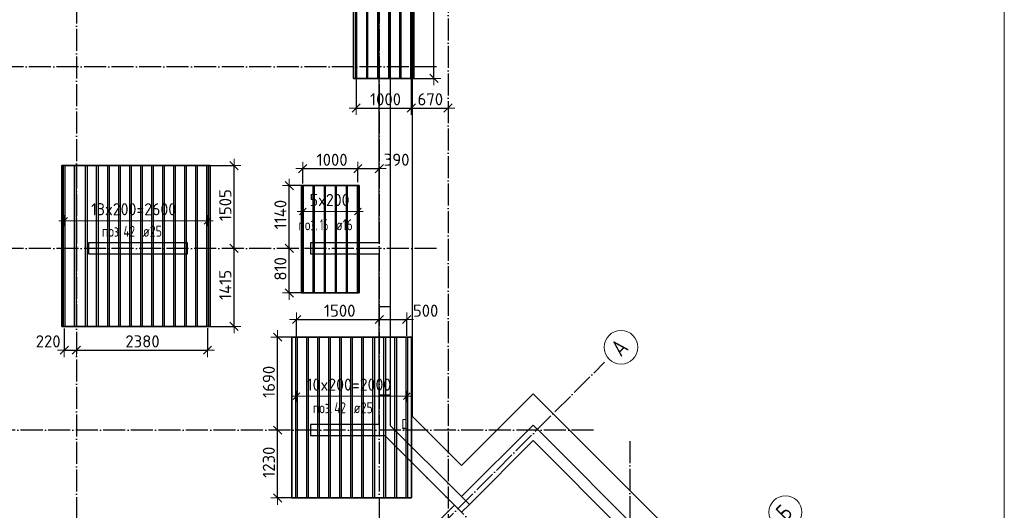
# Model space of a CAD drawing. Header units: millimetres. Extents: x -3483 to 105345, y -283423 to 72284.
# Tile 36 of 165: x 47371 to 65250, y -119656 to -110745. Entities that reach past the tile are written whole.
import ezdxf

# ---------------------------------------------------------------- set-up
doc = ezdxf.new("R2010")
doc.units = ezdxf.units.MM
doc.header["$PDMODE"] = 65
for name, pattern in [('______11', [500, 400, -50, 0, -50]), ('______2', [270, 200, -70]), ('______5', [1100, 800, -100, 100, -100])]:
    doc.linetypes.add(name, pattern=pattern)
for name, color, linetype, lineweight in [('Standard', 7, 'Continuous', 25), ('Колонна (1)', 7, 'Continuous', 35), ('Размерная линия_ общее', 7, 'Continuous', 13), ('Стальная конструкция_ общее', 7, 'Continuous', 25), ('Стена_ общее', 7, 'Continuous', 35), ('Фундамент_ общее', 7, 'Continuous', 35)]:
    doc.layers.add(name, color=color, linetype=linetype, lineweight=lineweight)
doc.layers.add('Арм.стержн.Доп. Арм ниж.зоны У', color=7, linetype='Continuous', lineweight=35, true_color=0x1cff1c)
doc.layers.add('Осевая линия_ общее', color=7, linetype='______5', lineweight=13, true_color=0xa0a0a0)
doc.styles.add('ISOCPEUR', font='ISOCPEUR')
doc.dimstyles.new('DIMSTYLE_4', dxfattribs={"dimtxt": 220, "dimasz": 250, "dimexe": 0, "dimexo": 0, "dimgap": 110, "dimtad": 2, "dimdec": 0, "dimrnd": 5, "dimzin": 12, "dimdsep": 46, "dimtxsty": 'ISOCPEUR', "dimblk1": 'ALL_ML_STRICH', "dimblk2": 'ALL_ML_STRICH', "dimsah": 1, "dimcen": 0, "dimclrd": 7, "dimclre": 256, "dimclrt": 7, "dimadec": 0, "dimazin": 0, "dimtfac": 1, "dimtdec": 0, "dimtix": 1, "dimtmove": 2, "dimatfit": 3, "dimfxl": 0, "dimtzin": 0, "dimlwd": 0, "dimlwe": -3, "dimarcsym": 0})
doc.dimstyles.new('DIMSTYLE_5', dxfattribs={"dimtxt": 220, "dimasz": 250, "dimexe": 0, "dimexo": 0, "dimgap": 110, "dimtad": 2, "dimdec": 0, "dimrnd": 5, "dimzin": 12, "dimdsep": 46, "dimtxsty": 'ISOCPEUR', "dimblk1": 'ALL_ML_STRICH', "dimblk2": 'ALL_ML_STRICH', "dimsah": 1, "dimcen": 0, "dimclrd": 7, "dimclre": 256, "dimclrt": 7, "dimadec": 0, "dimazin": 0, "dimtfac": 1, "dimtdec": 0, "dimtix": 1, "dimtmove": 2, "dimatfit": 3, "dimfxl": 0, "dimtvp": 1.2, "dimtzin": 0, "dimlwd": 0, "dimlwe": -3, "dimarcsym": 0})

# ---------------------------------------------------------------- blocks, each defined once
blk = doc.blocks.new('СЛОЖНЫЙ_ОБЪЕКТ_3')
at = {"layer": 'Колонна (1)', "color": 9, "lineweight": -3, "true_color": 0xc7c7c7, "transparency": 33554687}
for p, q in [((48620, -114800), (48620, -115000)), ((50420, -114800), (48620, -114800)), ((50420, -115000), (50420, -114800)), ((48620, -115000), (50420, -115000))]:
    blk.add_line(p, q, dxfattribs=at)
at = {"layer": 'Стена_ общее', "color": 9, "linetype": 'Continuous', "lineweight": -3, "true_color": 0xc7c7c7, "transparency": 33554687}
for p, q in [((53900, -114800), (53900, -108410)), ((54100, -108410), (54100, -118114)), ((52650, -114800), (52650, -115000)), ((53900, -114800), (52650, -114800)), ((52650, -115000), (53900, -115000)), ((53900, -118100), (53900, -115000)), ((52650, -118100), (52650, -118300)), ((53900, -118100), (52650, -118100)), ((55394, -119408), (54100, -118114)), ((56695, -118107), (55394, -119408)), ((56837, -118248), (56695, -118107)), ((52650, -118300), (54004, -118300)), ((54004, -118300), (55267, -119564)), ((61751, -123163), (56837, -118248)), ((55536, -119549), (56695, -118390)), ((56695, -118390), (59559, -121254)), ((55267, -119564), (49511, -125319)), ((55394, -119691), (55267, -119564)), ((55394, -119691), (55536, -119549))]:
    blk.add_line(p, q, dxfattribs=at)
at = {"layer": 'Стена_ общее', "color": 9, "linetype": '______2', "lineweight": -3, "true_color": 0xc7c7c7, "transparency": 33554687}
for p, q in [((54100, -115960), (53900, -115960)), ((53900, -117560), (54100, -117560)), ((55394, -119408), (55536, -119549))]:
    blk.add_line(p, q, dxfattribs=at)
blk = doc.blocks.new('ALL_ML_STRICH')
at = {"color": 0, "linetype": 'ByBlock', "lineweight": -2}
for p, q in [((-1, 0), (0.5, 0)), ((-0.3, -0.3), (0.3, 0.3)), ((0, -0.5), (0, 0.5))]:
    blk.add_line(p, q, dxfattribs=at)
blk = doc.blocks.new('*D356')
at = {"layer": 'DEFPOINTS', "color": 7, "linetype": 'Continuous', "lineweight": 13, "transparency": 33554687}
for p in [(53481, -111699), (54481, -111722), (53481, -112351)]:
    blk.add_point(p, dxfattribs=at)
at = {"layer": 'Размерная линия_ общее', "color": 253, "linetype": 'Continuous', "lineweight": -2, "true_color": 0xa0a0a0, "transparency": 33554687}
for p, q in [((53481, -111799), (53481, -112351)), ((54481, -111822), (54481, -112351))]:
    blk.add_line(p, q, dxfattribs=at)
at = {"layer": 'Размерная линия_ общее', "color": 7, "linetype": 'Continuous', "lineweight": -2, "transparency": 33554687}
blk.add_line((53481, -112351), (54481, -112351), dxfattribs=at)
at = {"layer": 'Размерная линия_ общее', "color": 7, "linetype": 'Continuous', "lineweight": 13, "transparency": 33554687, "xscale": 250, "yscale": 250, "zscale": 250, "rotation": 180}
blk.add_blockref('ALL_ML_STRICH', (53481, -112351), dxfattribs=at)
at = {"layer": 'Размерная линия_ общее', "color": 7, "linetype": 'Continuous', "lineweight": 13, "transparency": 33554687, "xscale": 250, "yscale": 250, "zscale": 250}
blk.add_blockref('ALL_ML_STRICH', (54481, -112351), dxfattribs=at)
at = {"layer": 'Размерная линия_ общее', "color": 7, "linetype": 'Continuous', "lineweight": 13, "transparency": 33554687, "insert": (54014, -112191), "char_height": 220, "width": 880, "attachment_point": 5, "style": 'ISOCPEUR'}
blk.add_mtext('\\A1;{1000}', dxfattribs=at)
blk = doc.blocks.new('*D357')
at = {"layer": 'DEFPOINTS', "color": 7, "linetype": 'Continuous', "lineweight": 13, "transparency": 33554687}
for p in [(54481, -111722), (55150, -112141), (54481, -112351)]:
    blk.add_point(p, dxfattribs=at)
at = {"layer": 'Размерная линия_ общее', "color": 253, "linetype": 'Continuous', "lineweight": -2, "true_color": 0xa0a0a0, "transparency": 33554687}
for p, q in [((54481, -111822), (54481, -112351)), ((55150, -112351), (55150, -112351))]:
    blk.add_line(p, q, dxfattribs=at)
at = {"layer": 'Размерная линия_ общее', "color": 7, "linetype": 'Continuous', "lineweight": -2, "transparency": 33554687}
blk.add_line((54481, -112351), (55150, -112351), dxfattribs=at)
at = {"layer": 'Размерная линия_ общее', "color": 7, "linetype": 'Continuous', "lineweight": 13, "transparency": 33554687, "xscale": 250, "yscale": 250, "zscale": 250, "rotation": 180}
blk.add_blockref('ALL_ML_STRICH', (54481, -112351), dxfattribs=at)
at = {"layer": 'Размерная линия_ общее', "color": 7, "linetype": 'Continuous', "lineweight": 13, "transparency": 33554687, "xscale": 250, "yscale": 250, "zscale": 250}
blk.add_blockref('ALL_ML_STRICH', (55150, -112351), dxfattribs=at)
at = {"layer": 'Размерная линия_ общее', "color": 7, "linetype": 'Continuous', "lineweight": 13, "transparency": 33554687, "insert": (54827, -112191), "char_height": 220, "width": 660, "attachment_point": 5, "style": 'ISOCPEUR'}
blk.add_mtext('\\A1;{670}', dxfattribs=at)
blk = doc.blocks.new('*D374')
at = {"layer": 'DEFPOINTS', "color": 7, "linetype": 'Continuous', "lineweight": 13, "transparency": 33554687}
for p in [(55014, -108300), (54363, -111812), (54893, -111812)]:
    blk.add_point(p, dxfattribs=at)
at = {"layer": 'Размерная линия_ общее', "color": 253, "linetype": 'Continuous', "lineweight": -2, "true_color": 0xa0a0a0, "transparency": 33554687}
for p, q in [((54914, -108300), (54893, -108300)), ((54463, -111812), (54893, -111812))]:
    blk.add_line(p, q, dxfattribs=at)
at = {"layer": 'Размерная линия_ общее', "color": 7, "linetype": 'Continuous', "lineweight": -2, "transparency": 33554687}
blk.add_line((54893, -111812), (54893, -108300), dxfattribs=at)
at = {"layer": 'Размерная линия_ общее', "color": 7, "linetype": 'Continuous', "lineweight": 13, "transparency": 33554687, "xscale": 250, "yscale": 250, "zscale": 250}
for p, rotation in [((54893, -108300), 90), ((54893, -111812), 270)]:
    blk.add_blockref('ALL_ML_STRICH', p, dxfattribs=dict(at, rotation=rotation))
at = {"layer": 'Размерная линия_ общее', "color": 7, "linetype": 'Continuous', "lineweight": 13, "transparency": 33554687, "insert": (54733, -110023), "char_height": 220, "width": 880, "attachment_point": 5, "rotation": 90, "style": 'ISOCPEUR'}
blk.add_mtext('\\A1;{3510}', dxfattribs=at)
blk = doc.blocks.new('*D380')
at = {"layer": 'DEFPOINTS', "color": 7, "linetype": 'Continuous', "lineweight": 13, "transparency": 33554687}
for p in [(48181, -116253), (48181, -116748), (48400, -116677)]:
    blk.add_point(p, dxfattribs=at)
at = {"layer": 'Размерная линия_ общее', "color": 253, "linetype": 'Continuous', "lineweight": -2, "true_color": 0xa0a0a0, "transparency": 33554687}
for p, q in [((48181, -116353), (48181, -116748)), ((48400, -116748), (48400, -116748))]:
    blk.add_line(p, q, dxfattribs=at)
at = {"layer": 'Размерная линия_ общее', "color": 7, "linetype": 'Continuous', "lineweight": -2, "transparency": 33554687}
blk.add_line((48181, -116748), (48400, -116748), dxfattribs=at)
at = {"layer": 'Размерная линия_ общее', "color": 7, "linetype": 'Continuous', "lineweight": 13, "transparency": 33554687, "xscale": 250, "yscale": 250, "zscale": 250, "rotation": 180}
blk.add_blockref('ALL_ML_STRICH', (48181, -116748), dxfattribs=at)
at = {"layer": 'Размерная линия_ общее', "color": 7, "linetype": 'Continuous', "lineweight": 13, "transparency": 33554687, "xscale": 250, "yscale": 250, "zscale": 250}
blk.add_blockref('ALL_ML_STRICH', (48400, -116748), dxfattribs=at)
at = {"layer": 'Размерная линия_ общее', "color": 7, "linetype": 'Continuous', "lineweight": 13, "transparency": 33554687, "insert": (47888, -116588), "char_height": 220, "width": 660, "attachment_point": 5, "style": 'ISOCPEUR'}
blk.add_mtext('\\A1;{220}', dxfattribs=at)
blk = doc.blocks.new('*D381')
at = {"layer": 'DEFPOINTS', "color": 7, "linetype": 'Continuous', "lineweight": 13, "transparency": 33554687}
for p in [(50781, -116247), (48400, -116677), (48400, -116748)]:
    blk.add_point(p, dxfattribs=at)
at = {"layer": 'Размерная линия_ общее', "color": 253, "linetype": 'Continuous', "lineweight": -2, "true_color": 0xa0a0a0, "transparency": 33554687}
for p, q in [((50781, -116347), (50781, -116748)), ((48400, -116748), (48400, -116748))]:
    blk.add_line(p, q, dxfattribs=at)
at = {"layer": 'Размерная линия_ общее', "color": 7, "linetype": 'Continuous', "lineweight": -2, "transparency": 33554687}
blk.add_line((48400, -116748), (50781, -116748), dxfattribs=at)
at = {"layer": 'Размерная линия_ общее', "color": 7, "linetype": 'Continuous', "lineweight": 13, "transparency": 33554687, "xscale": 250, "yscale": 250, "zscale": 250, "rotation": 180}
blk.add_blockref('ALL_ML_STRICH', (48400, -116748), dxfattribs=at)
at = {"layer": 'Размерная линия_ общее', "color": 7, "linetype": 'Continuous', "lineweight": 13, "transparency": 33554687, "xscale": 250, "yscale": 250, "zscale": 250}
blk.add_blockref('ALL_ML_STRICH', (50781, -116748), dxfattribs=at)
at = {"layer": 'Размерная линия_ общее', "color": 7, "linetype": 'Continuous', "lineweight": 13, "transparency": 33554687, "insert": (49601, -116588), "char_height": 220, "width": 880, "attachment_point": 5, "style": 'ISOCPEUR'}
blk.add_mtext('\\A1;{2380}', dxfattribs=at)
blk = doc.blocks.new('*D392')
at = {"layer": 'DEFPOINTS', "color": 7, "linetype": 'Continuous', "lineweight": 13, "transparency": 33554687}
for p in [(50996, -114900), (50680, -116315), (51264, -116315)]:
    blk.add_point(p, dxfattribs=at)
at = {"layer": 'Размерная линия_ общее', "color": 253, "linetype": 'Continuous', "lineweight": -2, "true_color": 0xa0a0a0, "transparency": 33554687}
for p, q in [((51264, -114900), (51264, -114900)), ((50780, -116315), (51264, -116315))]:
    blk.add_line(p, q, dxfattribs=at)
at = {"layer": 'Размерная линия_ общее', "color": 7, "linetype": 'Continuous', "lineweight": -2, "transparency": 33554687}
blk.add_line((51264, -116315), (51264, -114900), dxfattribs=at)
at = {"layer": 'Размерная линия_ общее', "color": 7, "linetype": 'Continuous', "lineweight": 13, "transparency": 33554687, "xscale": 250, "yscale": 250, "zscale": 250}
for p, rotation in [((51264, -114900), 90), ((51264, -116315), 270)]:
    blk.add_blockref('ALL_ML_STRICH', p, dxfattribs=dict(at, rotation=rotation))
at = {"layer": 'Размерная линия_ общее', "color": 7, "linetype": 'Continuous', "lineweight": 13, "transparency": 33554687, "insert": (51104, -115563), "char_height": 220, "width": 880, "attachment_point": 5, "rotation": 90, "style": 'ISOCPEUR'}
blk.add_mtext('\\A1;{1415}', dxfattribs=at)
blk = doc.blocks.new('*D393')
at = {"layer": 'DEFPOINTS', "color": 7, "linetype": 'Continuous', "lineweight": 13, "transparency": 33554687}
for p in [(50688, -113395), (50996, -114900), (51264, -114900)]:
    blk.add_point(p, dxfattribs=at)
at = {"layer": 'Размерная линия_ общее', "color": 253, "linetype": 'Continuous', "lineweight": -2, "true_color": 0xa0a0a0, "transparency": 33554687}
for p, q in [((50788, -113395), (51264, -113395)), ((51264, -114900), (51264, -114900))]:
    blk.add_line(p, q, dxfattribs=at)
at = {"layer": 'Размерная линия_ общее', "color": 7, "linetype": 'Continuous', "lineweight": -2, "transparency": 33554687}
blk.add_line((51264, -114900), (51264, -113395), dxfattribs=at)
at = {"layer": 'Размерная линия_ общее', "color": 7, "linetype": 'Continuous', "lineweight": 13, "transparency": 33554687, "xscale": 250, "yscale": 250, "zscale": 250}
for p, rotation in [((51264, -113395), 90), ((51264, -114900), 270)]:
    blk.add_blockref('ALL_ML_STRICH', p, dxfattribs=dict(at, rotation=rotation))
at = {"layer": 'Размерная линия_ общее', "color": 7, "linetype": 'Continuous', "lineweight": 13, "transparency": 33554687, "insert": (51104, -114114), "char_height": 220, "width": 880, "attachment_point": 5, "rotation": 90, "style": 'ISOCPEUR'}
blk.add_mtext('\\A1;{1505}', dxfattribs=at)
blk = doc.blocks.new('*D394')
at = {"layer": 'DEFPOINTS', "color": 7, "linetype": 'Continuous', "lineweight": 13, "transparency": 33554687}
for p in [(52269, -114900), (52265, -115709), (52616, -115709)]:
    blk.add_point(p, dxfattribs=at)
at = {"layer": 'Размерная линия_ общее', "color": 253, "linetype": 'Continuous', "lineweight": -2, "true_color": 0xa0a0a0, "transparency": 33554687}
for p, q in [((52265, -114900), (52265, -114900)), ((52516, -115709), (52265, -115709))]:
    blk.add_line(p, q, dxfattribs=at)
at = {"layer": 'Размерная линия_ общее', "color": 7, "linetype": 'Continuous', "lineweight": -2, "transparency": 33554687}
blk.add_line((52265, -115709), (52265, -114900), dxfattribs=at)
at = {"layer": 'Размерная линия_ общее', "color": 7, "linetype": 'Continuous', "lineweight": 13, "transparency": 33554687, "xscale": 250, "yscale": 250, "zscale": 250}
for p, rotation in [((52265, -114900), 90), ((52265, -115709), 270)]:
    blk.add_blockref('ALL_ML_STRICH', p, dxfattribs=dict(at, rotation=rotation))
at = {"layer": 'Размерная линия_ общее', "color": 7, "linetype": 'Continuous', "lineweight": 13, "transparency": 33554687, "insert": (52105, -115271), "char_height": 220, "width": 660, "attachment_point": 5, "rotation": 90, "style": 'ISOCPEUR'}
blk.add_mtext('\\A1;{810}', dxfattribs=at)
blk = doc.blocks.new('*D395')
at = {"layer": 'DEFPOINTS', "color": 7, "linetype": 'Continuous', "lineweight": 13, "transparency": 33554687}
for p in [(52603, -113759), (52265, -114900), (52269, -114900)]:
    blk.add_point(p, dxfattribs=at)
at = {"layer": 'Размерная линия_ общее', "color": 253, "linetype": 'Continuous', "lineweight": -2, "true_color": 0xa0a0a0, "transparency": 33554687}
for p, q in [((52503, -113759), (52265, -113759)), ((52265, -114900), (52265, -114900))]:
    blk.add_line(p, q, dxfattribs=at)
at = {"layer": 'Размерная линия_ общее', "color": 7, "linetype": 'Continuous', "lineweight": -2, "transparency": 33554687}
blk.add_line((52265, -114900), (52265, -113759), dxfattribs=at)
at = {"layer": 'Размерная линия_ общее', "color": 7, "linetype": 'Continuous', "lineweight": 13, "transparency": 33554687, "xscale": 250, "yscale": 250, "zscale": 250}
for p, rotation in [((52265, -113759), 90), ((52265, -114900), 270)]:
    blk.add_blockref('ALL_ML_STRICH', p, dxfattribs=dict(at, rotation=rotation))
at = {"layer": 'Размерная линия_ общее', "color": 7, "linetype": 'Continuous', "lineweight": 13, "transparency": 33554687, "insert": (52105, -114285), "char_height": 220, "width": 880, "attachment_point": 5, "rotation": 90, "style": 'ISOCPEUR'}
blk.add_mtext('\\A1;{1140}', dxfattribs=at)
blk = doc.blocks.new('*D396')
at = {"layer": 'DEFPOINTS', "color": 7, "linetype": 'Continuous', "lineweight": 13, "transparency": 33554687}
for p in [(52511, -113450), (52511, -113823), (53511, -113798)]:
    blk.add_point(p, dxfattribs=at)
at = {"layer": 'Размерная линия_ общее', "color": 253, "linetype": 'Continuous', "lineweight": -2, "true_color": 0xa0a0a0, "transparency": 33554687}
for p, q in [((52511, -113723), (52511, -113450)), ((53511, -113698), (53511, -113450))]:
    blk.add_line(p, q, dxfattribs=at)
at = {"layer": 'Размерная линия_ общее', "color": 7, "linetype": 'Continuous', "lineweight": -2, "transparency": 33554687}
blk.add_line((52511, -113450), (53511, -113450), dxfattribs=at)
at = {"layer": 'Размерная линия_ общее', "color": 7, "linetype": 'Continuous', "lineweight": 13, "transparency": 33554687, "xscale": 250, "yscale": 250, "zscale": 250, "rotation": 180}
blk.add_blockref('ALL_ML_STRICH', (52511, -113450), dxfattribs=at)
at = {"layer": 'Размерная линия_ общее', "color": 7, "linetype": 'Continuous', "lineweight": 13, "transparency": 33554687, "xscale": 250, "yscale": 250, "zscale": 250}
blk.add_blockref('ALL_ML_STRICH', (53511, -113450), dxfattribs=at)
at = {"layer": 'Размерная линия_ общее', "color": 7, "linetype": 'Continuous', "lineweight": 13, "transparency": 33554687, "insert": (53044, -113290), "char_height": 220, "width": 880, "attachment_point": 5, "style": 'ISOCPEUR'}
blk.add_mtext('\\A1;{1000}', dxfattribs=at)
blk = doc.blocks.new('*D397')
at = {"layer": 'DEFPOINTS', "color": 7, "linetype": 'Continuous', "lineweight": 13, "transparency": 33554687}
for p in [(53511, -113450), (53900, -113489), (53511, -113798)]:
    blk.add_point(p, dxfattribs=at)
at = {"layer": 'Размерная линия_ общее', "color": 253, "linetype": 'Continuous', "lineweight": -2, "true_color": 0xa0a0a0, "transparency": 33554687}
for p, q in [((53511, -113698), (53511, -113450)), ((53900, -113450), (53900, -113450))]:
    blk.add_line(p, q, dxfattribs=at)
at = {"layer": 'Размерная линия_ общее', "color": 7, "linetype": 'Continuous', "lineweight": -2, "transparency": 33554687}
blk.add_line((53511, -113450), (53900, -113450), dxfattribs=at)
at = {"layer": 'Размерная линия_ общее', "color": 7, "linetype": 'Continuous', "lineweight": 13, "transparency": 33554687, "xscale": 250, "yscale": 250, "zscale": 250, "rotation": 180}
blk.add_blockref('ALL_ML_STRICH', (53511, -113450), dxfattribs=at)
at = {"layer": 'Размерная линия_ общее', "color": 7, "linetype": 'Continuous', "lineweight": 13, "transparency": 33554687, "xscale": 250, "yscale": 250, "zscale": 250}
blk.add_blockref('ALL_ML_STRICH', (53900, -113450), dxfattribs=at)
at = {"layer": 'Размерная линия_ общее', "color": 7, "linetype": 'Continuous', "lineweight": 13, "transparency": 33554687, "insert": (54215, -113289), "char_height": 220, "width": 660, "attachment_point": 5, "style": 'ISOCPEUR'}
blk.add_mtext('\\A1;{390}', dxfattribs=at)
blk = doc.blocks.new('*D398')
at = {"layer": 'DEFPOINTS', "color": 7, "linetype": 'Continuous', "lineweight": 13, "transparency": 33554687}
for p in [(52398, -116191), (53900, -116163), (52398, -116598)]:
    blk.add_point(p, dxfattribs=at)
at = {"layer": 'Размерная линия_ общее', "color": 253, "linetype": 'Continuous', "lineweight": -2, "true_color": 0xa0a0a0, "transparency": 33554687}
for p, q in [((52398, -116498), (52398, -116191)), ((53900, -116191), (53900, -116191))]:
    blk.add_line(p, q, dxfattribs=at)
at = {"layer": 'Размерная линия_ общее', "color": 7, "linetype": 'Continuous', "lineweight": -2, "transparency": 33554687}
blk.add_line((52398, -116191), (53900, -116191), dxfattribs=at)
at = {"layer": 'Размерная линия_ общее', "color": 7, "linetype": 'Continuous', "lineweight": 13, "transparency": 33554687, "xscale": 250, "yscale": 250, "zscale": 250, "rotation": 180}
blk.add_blockref('ALL_ML_STRICH', (52398, -116191), dxfattribs=at)
at = {"layer": 'Размерная линия_ общее', "color": 7, "linetype": 'Continuous', "lineweight": 13, "transparency": 33554687, "xscale": 250, "yscale": 250, "zscale": 250}
blk.add_blockref('ALL_ML_STRICH', (53900, -116191), dxfattribs=at)
at = {"layer": 'Размерная линия_ общее', "color": 7, "linetype": 'Continuous', "lineweight": 13, "transparency": 33554687, "insert": (53182, -116031), "char_height": 220, "width": 880, "attachment_point": 5, "style": 'ISOCPEUR'}
blk.add_mtext('\\A1;{1500}', dxfattribs=at)
blk = doc.blocks.new('*D399')
at = {"layer": 'DEFPOINTS', "color": 7, "linetype": 'Continuous', "lineweight": 13, "transparency": 33554687}
for p in [(53900, -116163), (53900, -116191), (54398, -116585)]:
    blk.add_point(p, dxfattribs=at)
at = {"layer": 'Размерная линия_ общее', "color": 253, "linetype": 'Continuous', "lineweight": -2, "true_color": 0xa0a0a0, "transparency": 33554687}
for p, q in [((53900, -116191), (53900, -116191)), ((54398, -116485), (54398, -116191))]:
    blk.add_line(p, q, dxfattribs=at)
at = {"layer": 'Размерная линия_ общее', "color": 7, "linetype": 'Continuous', "lineweight": -2, "transparency": 33554687}
blk.add_line((53900, -116191), (54398, -116191), dxfattribs=at)
at = {"layer": 'Размерная линия_ общее', "color": 7, "linetype": 'Continuous', "lineweight": 13, "transparency": 33554687, "xscale": 250, "yscale": 250, "zscale": 250, "rotation": 180}
blk.add_blockref('ALL_ML_STRICH', (53900, -116191), dxfattribs=at)
at = {"layer": 'Размерная линия_ общее', "color": 7, "linetype": 'Continuous', "lineweight": 13, "transparency": 33554687, "xscale": 250, "yscale": 250, "zscale": 250}
blk.add_blockref('ALL_ML_STRICH', (54398, -116191), dxfattribs=at)
at = {"layer": 'Размерная линия_ общее', "color": 7, "linetype": 'Continuous', "lineweight": 13, "transparency": 33554687, "insert": (54742, -116031), "char_height": 220, "width": 660, "attachment_point": 5, "style": 'ISOCPEUR'}
blk.add_mtext('\\A1;{500}', dxfattribs=at)
blk = doc.blocks.new('*D400')
at = {"layer": 'DEFPOINTS', "color": 7, "linetype": 'Continuous', "lineweight": 13, "transparency": 33554687}
for p in [(52114, -118200), (52055, -119432), (52506, -119432)]:
    blk.add_point(p, dxfattribs=at)
at = {"layer": 'Размерная линия_ общее', "color": 253, "linetype": 'Continuous', "lineweight": -2, "true_color": 0xa0a0a0, "transparency": 33554687}
for p, q in [((52055, -118200), (52055, -118200)), ((52406, -119432), (52055, -119432))]:
    blk.add_line(p, q, dxfattribs=at)
at = {"layer": 'Размерная линия_ общее', "color": 7, "linetype": 'Continuous', "lineweight": -2, "transparency": 33554687}
blk.add_line((52055, -119432), (52055, -118200), dxfattribs=at)
at = {"layer": 'Размерная линия_ общее', "color": 7, "linetype": 'Continuous', "lineweight": 13, "transparency": 33554687, "xscale": 250, "yscale": 250, "zscale": 250}
for p, rotation in [((52055, -118200), 90), ((52055, -119432), 270)]:
    blk.add_blockref('ALL_ML_STRICH', p, dxfattribs=dict(at, rotation=rotation))
at = {"layer": 'Размерная линия_ общее', "color": 7, "linetype": 'Continuous', "lineweight": 13, "transparency": 33554687, "insert": (51895, -118783), "char_height": 220, "width": 880, "attachment_point": 5, "rotation": 90, "style": 'ISOCPEUR'}
blk.add_mtext('\\A1;{1230}', dxfattribs=at)
blk = doc.blocks.new('*D401')
at = {"layer": 'DEFPOINTS', "color": 7, "linetype": 'Continuous', "lineweight": 13, "transparency": 33554687}
for p in [(52490, -116512), (52055, -118200), (52114, -118200)]:
    blk.add_point(p, dxfattribs=at)
at = {"layer": 'Размерная линия_ общее', "color": 253, "linetype": 'Continuous', "lineweight": -2, "true_color": 0xa0a0a0, "transparency": 33554687}
for p, q in [((52390, -116512), (52055, -116512)), ((52055, -118200), (52055, -118200))]:
    blk.add_line(p, q, dxfattribs=at)
at = {"layer": 'Размерная линия_ общее', "color": 7, "linetype": 'Continuous', "lineweight": -2, "transparency": 33554687}
blk.add_line((52055, -118200), (52055, -116512), dxfattribs=at)
at = {"layer": 'Размерная линия_ общее', "color": 7, "linetype": 'Continuous', "lineweight": 13, "transparency": 33554687, "xscale": 250, "yscale": 250, "zscale": 250}
for p, rotation in [((52055, -116512), 90), ((52055, -118200), 270)]:
    blk.add_blockref('ALL_ML_STRICH', p, dxfattribs=dict(at, rotation=rotation))
at = {"layer": 'Размерная линия_ общее', "color": 7, "linetype": 'Continuous', "lineweight": 13, "transparency": 33554687, "insert": (51895, -117323), "char_height": 220, "width": 880, "attachment_point": 5, "rotation": 90, "style": 'ISOCPEUR'}
blk.add_mtext('\\A1;{1690}', dxfattribs=at)
blk = doc.blocks.new('СЛОЖНЫЙ_ОБЪЕКТ_7')
at = {"layer": 'Осевая линия_ общее', "color": 253, "linetype": '______11', "lineweight": -3, "true_color": 0xa0a0a0, "transparency": 33554687}
for p, q in [((41882, -133076), (57989, -116968)), ((63215, -127511), (54624, -118920))]:
    blk.add_line(p, q, dxfattribs=at)
at = {"layer": 'Осевая линия_ общее', "color": 7, "linetype": 'Continuous', "lineweight": 13, "transparency": 33554687}
for centre, radius in [((58290, -116695), 306), ((61276, -119691), 299)]:
    blk.add_circle(centre, radius, dxfattribs=at)
at = {"layer": 'Осевая линия_ общее', "color": 7, "linetype": 'Continuous', "lineweight": 13, "transparency": 33554687, "char_height": 300, "attachment_point": 7, "rotation": 45, "style": 'ISOCPEUR'}
for s, insert, width in [('\\W0.82;А', (58287, -116883), 392.65), ('\\W0.80;Б', (61284, -119868), 359.83)]:
    blk.add_mtext(s, dxfattribs=dict(at, insert=insert, width=width))

msp = doc.modelspace()

# ---------------------------------------------------------------- linework, layer by layer
at = {"layer": 'Standard', "color": 7, "linetype": 'Continuous', "lineweight": 13, "transparency": 33554687}
msp.add_lwpolyline([(39250, -140750), (65250, -140750), (65250, -93310), (39250, -93310), (39250, -140750)], dxfattribs=at)
at = {"layer": 'Арм.стержн.Доп. Арм ниж.зоны У', "color": 7, "linetype": 'Continuous', "lineweight": 13, "transparency": 33554687}
for p, q in [((52510.8, -114230.2), (52410.8, -114230.2)), ((52510.8, -114230.2), (53510.8, -114230.2)), ((53510.8, -114230.2), (53610.8, -114230.2)), ((48181, -114398.3), (48081, -114398.3)), ((50781, -114398.3), (50881, -114398.3)), ((52398.3, -117583.7), (52298.3, -117583.7)), ((52398.3, -117583.7), (54398.3, -117583.7)), ((54398.3, -117583.7), (54498.3, -117583.7))]:
    msp.add_line(p, q, dxfattribs=at)
at = {"layer": 'Арм.стержн.Доп. Арм ниж.зоны У', "color": 7, "linetype": 'Continuous', "lineweight": 25, "transparency": 33554687}
for p, q in [((52450.8, -114290.2), (52570.8, -114170.2)), ((53450.8, -114290.2), (53570.8, -114170.2)), ((48121, -114458.3), (48241, -114338.3)), ((50721, -114458.3), (50841, -114338.3)), ((52338.3, -117643.7), (52458.3, -117523.7)), ((54338.3, -117643.7), (54458.3, -117523.7))]:
    msp.add_line(p, q, dxfattribs=at)
at = {"layer": 'Арм.стержн.Доп. Арм ниж.зоны У', "color": 253, "linetype": 'Continuous', "lineweight": -3, "true_color": 0xa0a0a0, "transparency": 33554687}
for p, q in [((52510.8, -114230.2), (52510.8, -114130.2)), ((52510.8, -114230.2), (52510.8, -114330.2)), ((53510.8, -114230.2), (53510.8, -114130.2)), ((53510.8, -114230.2), (53510.8, -114330.2)), ((48181, -114398.3), (48181, -114298.3)), ((48181, -114398.3), (48181, -114498.3)), ((50781, -114398.3), (50781, -114298.3)), ((50781, -114398.3), (50781, -114498.3)), ((52398.3, -117583.7), (52398.3, -117483.7)), ((52398.3, -117583.7), (52398.3, -117683.7)), ((54398.3, -117583.7), (54398.3, -117483.7)), ((54398.3, -117583.7), (54398.3, -117683.7))]:
    msp.add_line(p, q, dxfattribs=at)
at = {"layer": 'Арм.стержн.Доп. Арм ниж.зоны У', "color": 52, "linetype": 'Continuous', "lineweight": 35, "transparency": 33554687}
for points in [[(53433, -111811.8), (53433, -107391.8), (54529, -107391.8), (54529, -111811.8), (53433, -111811.8)], [(50829, -116314.8), (50829, -113394.8), (48133, -113394.8), (48133, -116314.8), (50829, -116314.8)], [(53533.8, -115708.6), (53533.8, -113758.6), (52487.8, -113758.6), (52487.8, -115708.6), (53533.8, -115708.6)], [(54486.3, -119431.6), (54486.3, -116511.6), (52310.3, -116511.6), (52310.3, -119431.6), (54486.3, -119431.6)]]:
    msp.add_lwpolyline(points, dxfattribs=at)
at = {"layer": 'Арм.стержн.Доп. Арм ниж.зоны У', "color": 7, "linetype": 'Continuous', "lineweight": 25, "transparency": 33554687}
for points in [[(53473, -111811.8), (53473, -107391.8), (53489, -107391.8), (53489, -111811.8), (53473, -111811.8)], [(53673, -111811.8), (53673, -107391.8), (53689, -107391.8), (53689, -111811.8), (53673, -111811.8)], [(53873, -111811.8), (53873, -107391.8), (53889, -107391.8), (53889, -111811.8), (53873, -111811.8)], [(54073, -111811.8), (54073, -107391.8), (54089, -107391.8), (54089, -111811.8), (54073, -111811.8)], [(54273, -111811.8), (54273, -107391.8), (54289, -107391.8), (54289, -111811.8), (54273, -111811.8)], [(54473, -111811.8), (54473, -107391.8), (54489, -107391.8), (54489, -111811.8), (54473, -111811.8)], [(48168.5, -116314.8), (48168.5, -113394.8), (48193.5, -113394.8), (48193.5, -116314.8), (48168.5, -116314.8)], [(48368.5, -116314.8), (48368.5, -113394.8), (48393.5, -113394.8), (48393.5, -116314.8), (48368.5, -116314.8)], [(48568.5, -116314.8), (48568.5, -113394.8), (48593.5, -113394.8), (48593.5, -116314.8), (48568.5, -116314.8)], [(48768.5, -116314.8), (48768.5, -113394.8), (48793.5, -113394.8), (48793.5, -116314.8), (48768.5, -116314.8)], [(48968.5, -116314.8), (48968.5, -113394.8), (48993.5, -113394.8), (48993.5, -116314.8), (48968.5, -116314.8)], [(49168.5, -116314.8), (49168.5, -113394.8), (49193.5, -113394.8), (49193.5, -116314.8), (49168.5, -116314.8)], [(49368.5, -116314.8), (49368.5, -113394.8), (49393.5, -113394.8), (49393.5, -116314.8), (49368.5, -116314.8)], [(49568.5, -116314.8), (49568.5, -113394.8), (49593.5, -113394.8), (49593.5, -116314.8), (49568.5, -116314.8)], [(49768.5, -116314.8), (49768.5, -113394.8), (49793.5, -113394.8), (49793.5, -116314.8), (49768.5, -116314.8)], [(49968.5, -116314.8), (49968.5, -113394.8), (49993.5, -113394.8), (49993.5, -116314.8), (49968.5, -116314.8)], [(50168.5, -116314.8), (50168.5, -113394.8), (50193.5, -113394.8), (50193.5, -116314.8), (50168.5, -116314.8)], [(50368.5, -116314.8), (50368.5, -113394.8), (50393.5, -113394.8), (50393.5, -116314.8), (50368.5, -116314.8)], [(50568.5, -116314.8), (50568.5, -113394.8), (50593.5, -113394.8), (50593.5, -116314.8), (50568.5, -116314.8)], [(50768.5, -116314.8), (50768.5, -113394.8), (50793.5, -113394.8), (50793.5, -116314.8), (50768.5, -116314.8)], [(52502.8, -115708.6), (52502.8, -113758.6), (52518.8, -113758.6), (52518.8, -115708.6), (52502.8, -115708.6)], [(52702.8, -115708.6), (52702.8, -113758.6), (52718.8, -113758.6), (52718.8, -115708.6), (52702.8, -115708.6)], [(52902.8, -115708.6), (52902.8, -113758.6), (52918.8, -113758.6), (52918.8, -115708.6), (52902.8, -115708.6)], [(53102.8, -115708.6), (53102.8, -113758.6), (53118.8, -113758.6), (53118.8, -115708.6), (53102.8, -115708.6)], [(53302.8, -115708.6), (53302.8, -113758.6), (53318.8, -113758.6), (53318.8, -115708.6), (53302.8, -115708.6)], [(53502.8, -115708.6), (53502.8, -113758.6), (53518.8, -113758.6), (53518.8, -115708.6), (53502.8, -115708.6)], [(52385.8, -119431.6), (52385.8, -116511.6), (52410.8, -116511.6), (52410.8, -119431.6), (52385.8, -119431.6)], [(52585.8, -119431.6), (52585.8, -116511.6), (52610.8, -116511.6), (52610.8, -119431.6), (52585.8, -119431.6)], [(52785.8, -119431.6), (52785.8, -116511.6), (52810.8, -116511.6), (52810.8, -119431.6), (52785.8, -119431.6)], [(52985.8, -119431.6), (52985.8, -116511.6), (53010.8, -116511.6), (53010.8, -119431.6), (52985.8, -119431.6)], [(53185.8, -119431.6), (53185.8, -116511.6), (53210.8, -116511.6), (53210.8, -119431.6), (53185.8, -119431.6)], [(53385.8, -119431.6), (53385.8, -116511.6), (53410.8, -116511.6), (53410.8, -119431.6), (53385.8, -119431.6)], [(53585.8, -119431.6), (53585.8, -116511.6), (53610.8, -116511.6), (53610.8, -119431.6), (53585.8, -119431.6)], [(53785.8, -119431.6), (53785.8, -116511.6), (53810.8, -116511.6), (53810.8, -119431.6), (53785.8, -119431.6)], [(53985.8, -119431.6), (53985.8, -116511.6), (54010.8, -116511.6), (54010.8, -119431.6), (53985.8, -119431.6)], [(54185.8, -119431.6), (54185.8, -116511.6), (54210.8, -116511.6), (54210.8, -119431.6), (54185.8, -119431.6)], [(54385.8, -119431.6), (54385.8, -116511.6), (54410.8, -116511.6), (54410.8, -119431.6), (54385.8, -119431.6)]]:
    msp.add_lwpolyline(points, dxfattribs=at)
at = {"layer": 'Арм.стержн.Доп. Арм ниж.зоны У', "color": 7, "linetype": 'Continuous', "lineweight": 13, "transparency": 33554687}
msp.add_lwpolyline([(48181, -114398.3), (48468, -114398.3), (48468, -114398.3), (50781, -114398.3)], dxfattribs=at)
at = {"layer": 'Осевая линия_ общее', "color": 253, "linetype": '______11', "lineweight": -3, "true_color": 0xa0a0a0, "transparency": 33554687}
for p, q in [((48400, -93410), (48400, -142827.9)), ((53900, -93410), (53900, -142827.9)), ((55150, -99220), (55150, -142827.9)), ((54940, -111600), (37142.2, -111600)), ((54940, -114900), (37142.2, -114900)), ((57790, -118200), (37142.2, -118200)), ((58450, -118400), (58450, -142827.9))]:
    msp.add_line(p, q, dxfattribs=at)
at = {"layer": 'Стальная конструкция_ общее', "color": 253, "linetype": '______2', "lineweight": 18, "true_color": 0xababab, "transparency": 33554687}
for p, q in [((54331.1, -118165.8), (54331.1, -118008.9)), ((54331.1, -118008.9), (54391.1, -118008.9)), ((54331.1, -118165.8), (54331.1, -118008.9)), ((54331.1, -118008.9), (54391.1, -118008.9)), ((54391.1, -118008.9), (54391.1, -118165.8)), ((54391.1, -118008.9), (54391.1, -118165.8))]:
    msp.add_line(p, q, dxfattribs=at)
at = {"layer": 'Стальная конструкция_ общее', "color": 7, "linetype": 'Continuous', "lineweight": 25, "transparency": 33554687}
for p, q in [((54331.1, -118168.9), (54331.1, -118165.8)), ((54331.1, -118165.8), (54391.1, -118165.8)), ((54331.1, -118168.9), (54331.1, -118165.8)), ((54331.1, -118165.8), (54391.1, -118165.8)), ((54331.1, -118168.9), (54391.1, -118168.9)), ((54331.1, -118168.9), (54391.1, -118168.9)), ((54391.1, -118165.8), (54391.1, -118168.9)), ((54391.1, -118165.8), (54391.1, -118168.9))]:
    msp.add_line(p, q, dxfattribs=at)
at = {"layer": 'Фундамент_ общее', "color": 7, "lineweight": 25, "transparency": 33554687}
for p, q in [((54500, -108810), (54500, -117948)), ((55394.4, -118842.3), (56695.4, -117541.2)), ((56695.4, -117541.2), (62316.9, -123162.7)), ((54500, -117948), (55394.4, -118842.3))]:
    msp.add_line(p, q, dxfattribs=at)
at = {"layer": 'Фундамент_ общее', "color": 7, "linetype": 'Continuous', "lineweight": 25, "transparency": 33554687}
for p, q in [((54500, -108810), (54500, -117948)), ((55394.4, -118842.3), (56695.4, -117541.2)), ((56695.4, -117541.2), (62316.9, -123162.7)), ((54500, -117948), (55394.4, -118842.3))]:
    msp.add_line(p, q, dxfattribs=at)

# ---------------------------------------------------------------- block references
at = {"layer": 'Осевая линия_ общее', "color": 253, "linetype": '______11', "lineweight": -3, "true_color": 0xa0a0a0, "transparency": 33554687}
msp.add_blockref('СЛОЖНЫЙ_ОБЪЕКТ_7', (0, 0), dxfattribs=at)
at = {"layer": 'Стена_ общее', "color": 9, "linetype": 'Continuous', "lineweight": -3, "true_color": 0xc7c7c7, "transparency": 33554687}
msp.add_blockref('СЛОЖНЫЙ_ОБЪЕКТ_3', (0, 0), dxfattribs=at)

# ---------------------------------------------------------------- texts
at = {"layer": 'Арм.стержн.Доп. Арм ниж.зоны У', "color": 7, "linetype": 'Continuous', "lineweight": 13, "transparency": 33554687, "char_height": 220, "attachment_point": 7, "style": 'ISOCPEUR'}
for s, insert, width in [('\\W0.95;5x200', (52636.8, -114130.2), 873.359), ('\\W0.95;13x200=2600', (48667, -114298.3), 1753.128), ('\\W0.95;10x200=2000', (52584.3, -117483.7), 1753.128)]:
    msp.add_mtext(s, dxfattribs=dict(at, insert=insert, width=width))
at = {"layer": 'Арм.стержн.Доп. Арм ниж.зоны У', "color": 7, "linetype": 'Continuous', "lineweight": 25, "transparency": 33554687, "char_height": 200, "attachment_point": 7, "style": 'ISOCPEUR'}
for s, insert, width in [('\\W0.77;поз.', (52431.8, -114570.2), 468.039), ('\\W0.62;16', (52823.5, -114570.2), 262.378), ('\\W0.74; ø16 ', (53023.5, -114570.2), 624.254), ('\\W0.77;поз.', (48863.6, -114688.3), 468.039), ('\\W0.73;42', (49255.3, -114688.3), 323.329), ('\\W0.79; ø25 ', (49505.3, -114688.3), 661.987), ('\\W0.77;поз.', (52692.9, -117893.7), 468.039), ('\\W0.73;42', (53084.6, -117893.7), 323.329), ('\\W0.79; ø25 ', (53334.6, -117893.7), 661.987)]:
    msp.add_mtext(s, dxfattribs=dict(at, insert=insert, width=width))

# ---------------------------------------------------------------- dimensions: what is measured, and where the dimension line sits
at = {"layer": 'Размерная линия_ общее', "color": 7, "linetype": 'Continuous', "lineweight": 13, "transparency": 33554687}
for base, p1, p2, picture, middle in [((54893.1, -108300), (54463, -111811.8), (54914.3, -108300), '*D374', (54733.1, -110022.9)), ((51264.4, -113394.8), (51264.4, -114900), (50788.3, -113394.8), '*D393', (51104.4, -114114.4)), ((52265.1, -113758.6), (52265.1, -114900), (52503, -113758.6), '*D395', (52105.1, -114285.3)), ((51264.4, -114900), (50779.6, -116314.8), (51264.4, -114900), '*D392', (51104.4, -115563.4)), ((52265.1, -114900), (52516, -115708.6), (52265.1, -114900), '*D394', (52105.1, -115271.3)), ((52054.7, -116511.6), (52054.7, -118200), (52390.4, -116511.6), '*D401', (51894.7, -117322.8)), ((52054.7, -118200), (52406.3, -119431.6), (52054.7, -118200), '*D400', (51894.7, -118782.8))]:
    dim = msp.add_linear_dim(base=base, p1=p1, p2=p2, angle=90, dimstyle='DIMSTYLE_4', override={"dimpost": '<>', "dimclrd": 7, "dimclre": 253, "dimclrt": 7, "dimlwd": 0, "dimlwe": 65533}, dxfattribs=at)
    dim.commit()
    dim.dimension.update_dxf_attribs({"geometry": picture, "text_midpoint": middle, "dimtype": 160})
for base, p1, p2, dimstyle, picture, middle in [((54481, -112351.5), (53481, -111799.5), (54481, -111821.6), 'DIMSTYLE_4', '*D356', (54014, -112191.5)), ((55150, -112351.5), (54481, -111821.6), (55150, -112351.5), 'DIMSTYLE_4', '*D357', (54826.5, -112191.5)), ((53510.8, -113449.8), (52510.8, -113722.7), (53510.8, -113697.8), 'DIMSTYLE_4', '*D396', (53043.8, -113289.8)), ((53900, -113449.8), (53510.8, -113697.8), (53900, -113449.8), 'DIMSTYLE_5', '*D397', (54215.4, -113289.4)), ((53900, -116191), (52398.3, -116498.2), (53900, -116191), 'DIMSTYLE_4', '*D398', (53182.2, -116031)), ((54398.3, -116191), (53900, -116191), (54398.3, -116485.2), 'DIMSTYLE_5', '*D399', (54741.9, -116030.9)), ((48400, -116748.2), (48181, -116353.1), (48400, -116748.2), 'DIMSTYLE_5', '*D380', (47888.4, -116588.3)), ((50781, -116748.2), (48400, -116748.2), (50781, -116346.5), 'DIMSTYLE_4', '*D381', (49601.5, -116588.2))]:
    dim = msp.add_linear_dim(base=base, p1=p1, p2=p2, dimstyle=dimstyle, override={"dimpost": '<>', "dimclrd": 7, "dimclre": 253, "dimclrt": 7, "dimlwd": 0, "dimlwe": 65533}, dxfattribs=at)
    dim.commit()
    dim.dimension.update_dxf_attribs({"geometry": picture, "text_midpoint": middle, "dimtype": 160})

doc.saveas('drawing.dxf')
